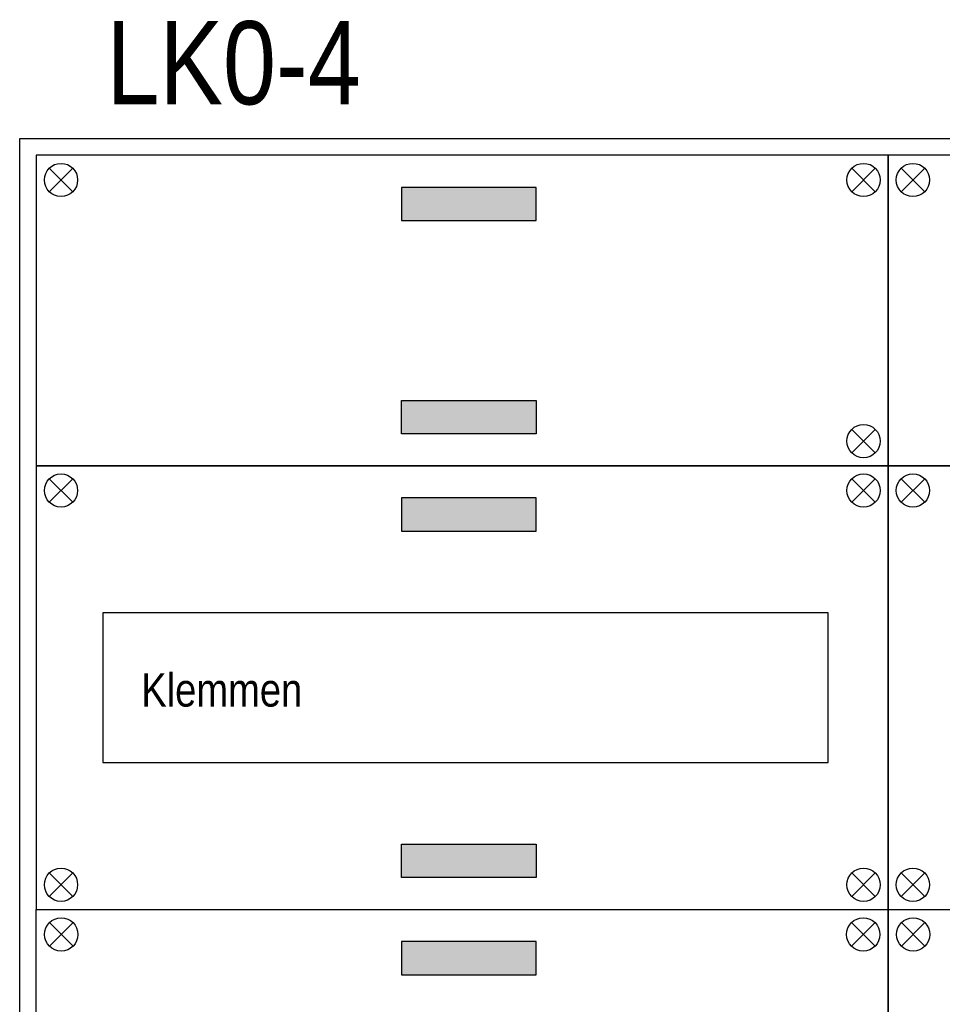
# Model space of a CAD drawing. Header units: millimetres. Extents: x -31842 to 195000, y -27609 to 95000.
# Tile 8 of 21: x -31842 to -29069, y 21536 to 24495. Entities that reach past the tile are written whole.
import ezdxf
from ezdxf.enums import TextEntityAlignment as Align

# ---------------------------------------------------------------- set-up
doc = ezdxf.new("R2010")
doc.units = ezdxf.units.MM
doc.header["$LTSCALE"] = 100
doc.layers.add('EL$6----', color=7, linetype='Continuous')
doc.styles.add('Arial', font='ARIALN.TTF')

msp = doc.modelspace()

# ---------------------------------------------------------------- hatches: boundary and pattern name
at = {"layer": 'EL$6----'}
for points in [[(-30289.2, 23891), (-30289.2, 23991), (-30694.1, 23991), (-30694.1, 23891)], [(-30289.2, 23350.7), (-30289.2, 23250.7), (-30694.1, 23250.7), (-30694.1, 23350.7)], [(-30289.2, 22958.1), (-30289.2, 23058.1), (-30694.1, 23058.1), (-30694.1, 22958.1)], [(-30289.2, 22017.8), (-30289.2, 21917.8), (-30694.1, 21917.8), (-30694.1, 22017.8)], [(-30289.2, 21625.2), (-30289.2, 21725.2), (-30694.1, 21725.2), (-30694.1, 21625.2)]]:
    msp.add_hatch(color=256, dxfattribs=at).paths.add_polyline_path(points)

# ---------------------------------------------------------------- linework, layer by layer
for points in [[(-31841.7, 24137.3), (-24061.7, 24137.3), (-24061.7, 14838.6), (-31841.7, 14838.6)], [(-31791.7, 23154.4), (-29231.7, 23154.4), (-29231.7, 24087.3), (-31791.7, 24087.3)], [(-29231.7, 23154.4), (-26671.7, 23154.4), (-26671.7, 24087.3), (-29231.7, 24087.3)], [(-31791.7, 21821.5), (-29231.7, 21821.5), (-29231.7, 23154.4), (-31791.7, 23154.4)], [(-29231.7, 21821.5), (-26671.7, 21821.5), (-26671.7, 23154.4), (-29231.7, 23154.4)], [(-29411.7, 22712.9), (-31591.7, 22712.9), (-31591.7, 22262.9), (-29411.7, 22262.9)], [(-31591.7, 22262.9), (-29411.7, 22262.9), (-29411.7, 22712.9), (-31591.7, 22712.9)], [(-31791.7, 21821.5), (-29231.7, 21821.5), (-29231.7, 15821.5), (-31791.7, 15821.5)], [(-29231.7, 21821.5), (-26671.7, 21821.5), (-26671.7, 15821.5), (-29231.7, 15821.5)]]:
    msp.add_lwpolyline(points, close=True, dxfattribs=at)
for points in [[(-31752.8, 23977.7), (-31682.1, 24048.5)], [(-31682.1, 23977.7), (-31752.8, 24048.5)], [(-29270.5, 23977.7), (-29341.2, 24048.5)], [(-29341.2, 23977.7), (-29270.5, 24048.5)], [(-29192.8, 23977.7), (-29122.1, 24048.5)], [(-29122.1, 23977.7), (-29192.8, 24048.5)], [(-29270.5, 23263.9), (-29341.2, 23193.2)], [(-29341.2, 23263.9), (-29270.5, 23193.2)], [(-31752.8, 23044.8), (-31682.1, 23115.6)], [(-31682.1, 23044.8), (-31752.8, 23115.6)], [(-29270.5, 23044.8), (-29341.2, 23115.6)], [(-29341.2, 23044.8), (-29270.5, 23115.6)], [(-29192.8, 23044.8), (-29122.1, 23115.6)], [(-29122.1, 23044.8), (-29192.8, 23115.6)], [(-31752.8, 21931), (-31682.1, 21860.3)], [(-31682.1, 21931), (-31752.8, 21860.3)], [(-29270.5, 21931), (-29341.2, 21860.3)], [(-29341.2, 21931), (-29270.5, 21860.3)], [(-29192.8, 21931), (-29122.1, 21860.3)], [(-29122.1, 21931), (-29192.8, 21860.3)], [(-31752, 21781.8), (-31681.3, 21711.1)], [(-31681.3, 21781.8), (-31752, 21711.1)], [(-29271.3, 21781.8), (-29342, 21711.1)], [(-29342, 21781.8), (-29271.3, 21711.1)], [(-29192, 21781.8), (-29121.3, 21711.1)], [(-29121.3, 21781.8), (-29192, 21711.1)]]:
    msp.add_lwpolyline(points, dxfattribs=at)
at = {"layer": 'EL$6----', "flags": 128}
for points in [[(-30694.1, 23891), (-30289.2, 23891), (-30289.2, 23991), (-30694.1, 23991), (-30694.1, 23891)], [(-30694.1, 23350.7), (-30289.2, 23350.7), (-30289.2, 23250.7), (-30694.1, 23250.7), (-30694.1, 23350.7)], [(-30694.1, 22958.1), (-30289.2, 22958.1), (-30289.2, 23058.1), (-30694.1, 23058.1), (-30694.1, 22958.1)], [(-30694.1, 22017.8), (-30289.2, 22017.8), (-30289.2, 21917.8), (-30694.1, 21917.8), (-30694.1, 22017.8)], [(-30694.1, 21625.2), (-30289.2, 21625.2), (-30289.2, 21725.2), (-30694.1, 21725.2), (-30694.1, 21625.2)]]:
    msp.add_lwpolyline(points, dxfattribs=at)
at = {"layer": 'EL$6----'}
for centre in [(-31717.5, 24013.1), (-29305.8, 24013.1), (-29157.5, 24013.1), (-29305.8, 23228.6), (-31717.5, 23080.2), (-29305.8, 23080.2), (-29157.5, 23080.2), (-31717.5, 21895.7), (-29305.8, 21895.7), (-29157.5, 21895.7), (-31716.7, 21746.5), (-29306.7, 21746.5), (-29156.7, 21746.5)]:
    msp.add_circle(centre, 50, dxfattribs=at)

# ---------------------------------------------------------------- texts
at = {"layer": 'EL$6----', "style": 'Arial'}
for s, height, p in [('LK0-4', 250, (-31198.9, 24365.3)), ('Klemmen', 100, (-31234.5, 22481))]:
    msp.add_text(s, height=height, dxfattribs=at).set_placement(p, align=Align.MIDDLE_CENTER)

doc.saveas('drawing.dxf')
